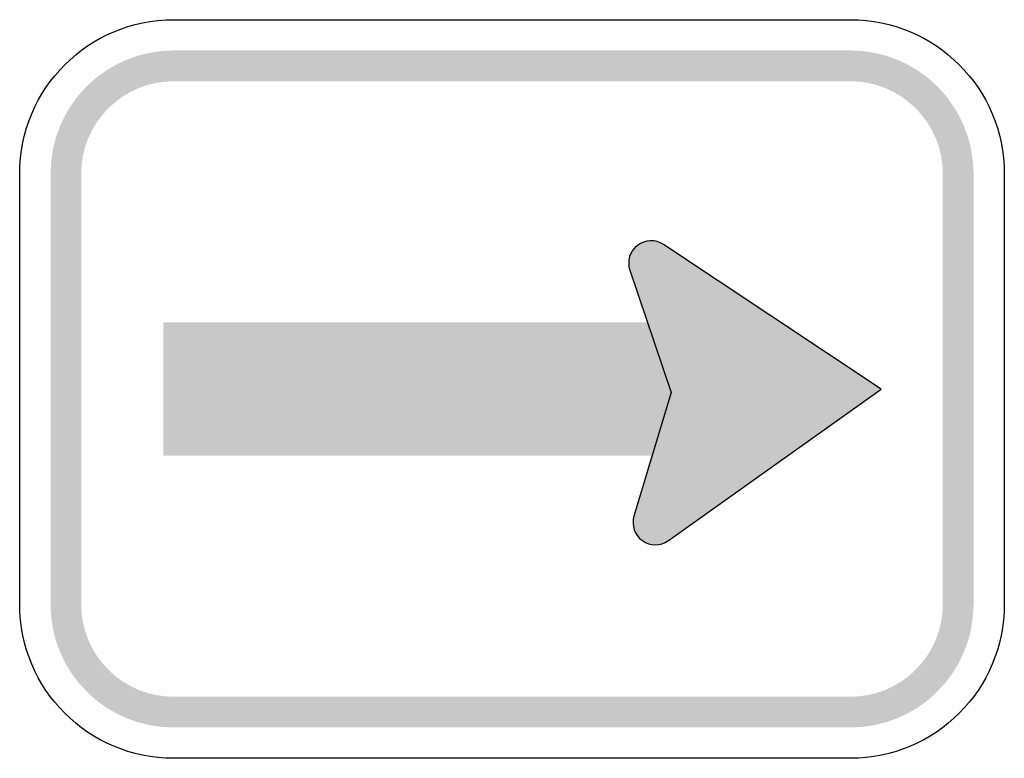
# Model space of a CAD drawing. Header units: inches. Extents: x -0.5 to 0.5, y -0.37 to 0.38.
import ezdxf

# ---------------------------------------------------------------- set-up
doc = ezdxf.new("R2010")
doc.units = ezdxf.units.IN
doc.header["$MEASUREMENT"] = 0

msp = doc.modelspace()

# ---------------------------------------------------------------- hatches: boundary and pattern name
for points in [[(-0.3437, 0.3438), (-0.356, 0.3432), (-0.3681, 0.3414), (-0.38, 0.3384), (-0.3916, 0.3342), (-0.4027, 0.329), (-0.4132, 0.3227), (-0.423, 0.3154), (-0.4321, 0.3071), (-0.4404, 0.2981), (-0.4477, 0.2882), (-0.454, 0.2777), (-0.4592, 0.2666), (-0.4634, 0.255), (-0.4663, 0.2431), (-0.4681, 0.231), (-0.4687, 0.2188), (-0.4375, 0.2188), (-0.437, 0.2279), (-0.4357, 0.237), (-0.4335, 0.246), (-0.4304, 0.2546), (-0.4264, 0.2629), (-0.4217, 0.2708), (-0.4162, 0.2782), (-0.41, 0.285), (-0.4032, 0.2912), (-0.3958, 0.2967), (-0.3879, 0.3014), (-0.3796, 0.3054), (-0.371, 0.3085), (-0.362, 0.3107), (-0.3529, 0.3121), (-0.3437, 0.3125), (-0.3437, 0.3438)], [(-0.3437, 0.3125), (0.3438, 0.3125), (0.3438, 0.3438), (-0.3437, 0.3438), (-0.3437, 0.3125)], [(0.4688, 0.2188), (0.4681, 0.231), (0.4664, 0.2431), (0.4634, 0.255), (0.4592, 0.2666), (0.454, 0.2777), (0.4477, 0.2882), (0.4404, 0.2981), (0.4321, 0.3071), (0.4231, 0.3154), (0.4132, 0.3227), (0.4027, 0.329), (0.3916, 0.3342), (0.38, 0.3384), (0.3681, 0.3414), (0.356, 0.3432), (0.3438, 0.3438), (0.3438, 0.3125), (0.3529, 0.3121), (0.362, 0.3107), (0.371, 0.3085), (0.3796, 0.3054), (0.3879, 0.3014), (0.3958, 0.2967), (0.4032, 0.2912), (0.41, 0.285), (0.4162, 0.2782), (0.4217, 0.2708), (0.4264, 0.2629), (0.4304, 0.2546), (0.4335, 0.246), (0.4357, 0.237), (0.4371, 0.2279), (0.4375, 0.2188), (0.4688, 0.2188)], [(-0.4375, -0.2187), (-0.4375, 0.2188), (-0.4687, 0.2188), (-0.4687, -0.2187), (-0.4375, -0.2187)], [(0.4375, 0.2188), (0.4375, -0.2187), (0.4688, -0.2187), (0.4688, 0.2188), (0.4375, 0.2188)], [(0.1622, 0.1192), (0.163, 0.1213), (0.1635, 0.1235), (0.1638, 0.1257), (0.1639, 0.1279), (0.1638, 0.1301), (0.1635, 0.1324), (0.1629, 0.1345), (0.1622, 0.1366), (0.1612, 0.1386), (0.1601, 0.1405), (0.1587, 0.1423), (0.1572, 0.144), (0.1556, 0.1454), (0.1538, 0.1468), (0.1519, 0.1479), (0.1498, 0.1489), (0.1477, 0.1496), (0.1456, 0.1501), (0.1434, 0.1504), (0.1411, 0.1505), (0.1389, 0.1504), (0.1367, 0.1501), (0.1346, 0.1495), (0.1325, 0.1488), (0.1305, 0.1478), (0.1285, 0.1467), (0.1268, 0.1453), (0.1251, 0.1438), (0.1236, 0.1422), (0.1223, 0.1404), (0.1212, 0.1385), (0.1202, 0.1365), (0.1412, 0.1278), (0.1622, 0.1192)], [(0.1538, 0.1468), (0.1197, 0.1206), (0.1382, 0.0691), (0.1639, 0.0695), (0.1538, 0.1468)], [(0.375, 0), (0.1538, 0.1468), (0.1603, 0.0012), (0.1588, -0.154), (0.375, 0)], [(0.1202, 0.1365), (0.1195, 0.1344), (0.119, 0.1323), (0.1186, 0.1302), (0.1185, 0.128), (0.1186, 0.1259), (0.1189, 0.1237), (0.1194, 0.1216), (0.1201, 0.1196), (0.121, 0.1176), (0.122, 0.1157), (0.1233, 0.114), (0.1247, 0.1123), (0.1262, 0.1108), (0.1279, 0.1095), (0.1297, 0.1083), (0.1316, 0.1073), (0.1336, 0.1064), (0.1357, 0.1058), (0.1378, 0.1054), (0.14, 0.1052), (0.1421, 0.1052), (0.1443, 0.1053), (0.1464, 0.1057), (0.1485, 0.1063), (0.1505, 0.1071), (0.1524, 0.1081), (0.1542, 0.1092), (0.156, 0.1106), (0.1575, 0.112), (0.159, 0.1137), (0.1602, 0.1154), (0.1613, 0.1173), (0.1622, 0.1192), (0.1412, 0.1278), (0.1202, 0.1365)], [(0.1197, 0.1206), (0.1598, 0.0018), (0.1773, 0.0008), (0.1605, 0.0763), (0.1197, 0.1206)], [(-0.3542, -0.0677), (0.1934, -0.0677), (0.1934, 0.0677), (-0.3542, 0.0677), (-0.3542, -0.0677)], [(0.1588, -0.154), (0.1239, -0.129), (0.1603, 0.0002), (0.216, -0.0156), (0.1588, -0.154)], [(0.1666, -0.1441), (0.1674, -0.142), (0.1679, -0.1399), (0.1682, -0.1377), (0.1683, -0.1354), (0.1682, -0.1332), (0.1679, -0.131), (0.1673, -0.1289), (0.1666, -0.1268), (0.1656, -0.1248), (0.1644, -0.1228), (0.1631, -0.1211), (0.1616, -0.1194), (0.1599, -0.1179), (0.1582, -0.1166), (0.1562, -0.1155), (0.1542, -0.1145), (0.1521, -0.1138), (0.15, -0.1132), (0.1477, -0.1129), (0.1455, -0.1128), (0.1433, -0.1129), (0.1411, -0.1133), (0.1389, -0.1138), (0.1368, -0.1146), (0.1348, -0.1155), (0.1329, -0.1167), (0.1311, -0.118), (0.1295, -0.1195), (0.128, -0.1212), (0.1267, -0.123), (0.1255, -0.1249), (0.1246, -0.1269), (0.1456, -0.1355), (0.1666, -0.1441)], [(0.1246, -0.1269), (0.1239, -0.129), (0.1233, -0.1312), (0.123, -0.1334), (0.1229, -0.1356), (0.123, -0.1378), (0.1234, -0.14), (0.1239, -0.1422), (0.1247, -0.1443), (0.1256, -0.1463), (0.1268, -0.1482), (0.1281, -0.15), (0.1296, -0.1516), (0.1313, -0.1531), (0.1331, -0.1545), (0.135, -0.1556), (0.137, -0.1565), (0.1391, -0.1573), (0.1413, -0.1578), (0.1435, -0.1581), (0.1457, -0.1582), (0.1479, -0.1581), (0.1501, -0.1578), (0.1523, -0.1572), (0.1544, -0.1565), (0.1564, -0.1555), (0.1583, -0.1544), (0.1601, -0.153), (0.1617, -0.1515), (0.1632, -0.1499), (0.1645, -0.1481), (0.1657, -0.1462), (0.1666, -0.1441), (0.1456, -0.1355), (0.1246, -0.1269)], [(-0.4687, -0.2187), (-0.4681, -0.231), (-0.4663, -0.2431), (-0.4634, -0.255), (-0.4592, -0.2666), (-0.454, -0.2777), (-0.4477, -0.2882), (-0.4404, -0.298), (-0.4321, -0.3071), (-0.423, -0.3154), (-0.4132, -0.3227), (-0.4027, -0.329), (-0.3916, -0.3342), (-0.38, -0.3384), (-0.3681, -0.3413), (-0.356, -0.3431), (-0.3437, -0.3437), (-0.3437, -0.3125), (-0.3529, -0.312), (-0.362, -0.3107), (-0.371, -0.3085), (-0.3796, -0.3054), (-0.3879, -0.3014), (-0.3958, -0.2967), (-0.4032, -0.2912), (-0.41, -0.285), (-0.4162, -0.2782), (-0.4217, -0.2708), (-0.4264, -0.2629), (-0.4304, -0.2546), (-0.4335, -0.246), (-0.4357, -0.237), (-0.437, -0.2279), (-0.4375, -0.2187), (-0.4687, -0.2187)], [(0.3438, -0.3437), (0.356, -0.3431), (0.3681, -0.3413), (0.38, -0.3384), (0.3916, -0.3342), (0.4027, -0.329), (0.4132, -0.3227), (0.4231, -0.3154), (0.4321, -0.3071), (0.4404, -0.298), (0.4477, -0.2882), (0.454, -0.2777), (0.4592, -0.2666), (0.4634, -0.255), (0.4664, -0.2431), (0.4681, -0.231), (0.4688, -0.2187), (0.4375, -0.2187), (0.4371, -0.2279), (0.4357, -0.237), (0.4335, -0.246), (0.4304, -0.2546), (0.4264, -0.2629), (0.4217, -0.2708), (0.4162, -0.2782), (0.41, -0.285), (0.4032, -0.2912), (0.3958, -0.2967), (0.3879, -0.3014), (0.3796, -0.3054), (0.371, -0.3085), (0.362, -0.3107), (0.3529, -0.312), (0.3438, -0.3125), (0.3438, -0.3437)], [(0.3438, -0.3125), (-0.3437, -0.3125), (-0.3437, -0.3437), (0.3438, -0.3437), (0.3438, -0.3125)]]:
    msp.add_hatch(color=7).paths.add_polyline_path(points)

# ---------------------------------------------------------------- linework, layer by layer
at = {"color": 7}
for points in [[(-0.3437, 0.375), (0.3438, 0.375)], [(-0.5, -0.2187), (-0.5, 0.2188)], [(0.5, 0.2188), (0.5, -0.2187)], [(0.1588, -0.154), (0.375, 0), (0.1538, 0.1468)], [(0.1197, 0.1206), (0.1616, -0.0035), (0.1239, -0.129)], [(0.3438, -0.375), (-0.3437, -0.375)]]:
    msp.add_lwpolyline(points, dxfattribs=at)
for points in [[(-0.5, 0.2188), (-0.5, 0.305), (-0.43, 0.375), (-0.3437, 0.375)], [(0.3438, 0.375), (0.43, 0.375), (0.5, 0.305), (0.5, 0.2188)], [(-0.3437, -0.375), (-0.43, -0.375), (-0.5, -0.305), (-0.5, -0.2187)], [(0.5, -0.2187), (0.5, -0.305), (0.43, -0.375), (0.3438, -0.375)]]:
    msp.add_open_spline(points, degree=3, dxfattribs=at)
for points in [[(0.1538, 0.1468), (0.1457, 0.1521), (0.1351, 0.1518), (0.1274, 0.1458), (0.1197, 0.1399), (0.1166, 0.1298), (0.1197, 0.1206)], [(0.1239, -0.129), (0.1211, -0.1383), (0.1245, -0.1483), (0.1324, -0.154), (0.1403, -0.1596), (0.1509, -0.1597), (0.1588, -0.154)]]:
    msp.add_open_spline(points, degree=3, knots=[0, 0, 0, 0, 1, 1, 1, 2, 2, 2, 2], dxfattribs=at)

doc.saveas('drawing.dxf')
